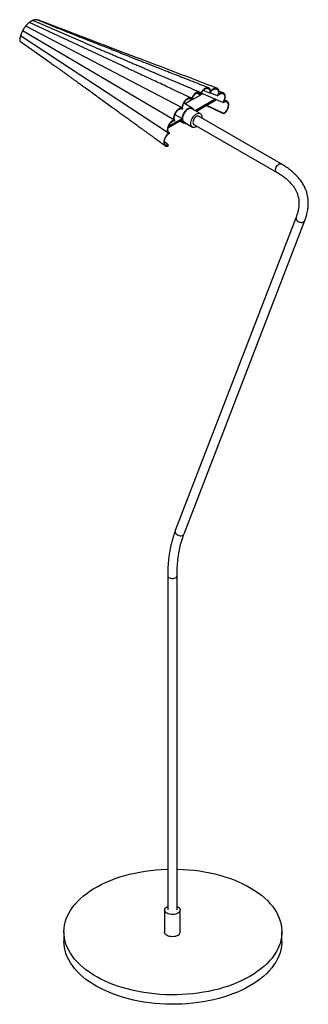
# Paper-space layout '_Isométrica' of a CAD drawing. Header units: millimetres. Extents: x -196 to 175, y -583 to 683.
import ezdxf

# ---------------------------------------------------------------- set-up
doc = ezdxf.new("R2010")
doc.units = ezdxf.units.MM

psp = doc.layouts.new('_Isométrica')

# ---------------------------------------------------------------- linework, layer by layer
at = {"color": 7, "linetype": 'Continuous', "lineweight": 25}
for p, q in [((12.4, 569.9), (-188.5, 675)), ((-65.1, 624.3), (-183.6, 679.7)), ((-117.7, 655.5), (-179.2, 682.3)), ((-157.1, 676.1), (-174.3, 683.2)), ((-4.9, 537.2), (-195.3, 662.3)), ((2, 554.3), (-192.6, 668.9)), ((-155.8, 627.1), (-195, 654.6)), ((36.2, 586.4), (25.4, 580.1)), ((36.1, 586.4), (30.8, 588.7)), ((38.7, 587.9), (36.3, 586.4)), ((64.7, 576.6), (37.1, 588.6)), ((48.2, 588.7), (39.7, 592.3)), ((58.1, 585.3), (48.6, 589.3)), ((65.4, 589.2), (59.7, 591.4)), ((25.6, 569.5), (14.7, 575.8)), ((25.2, 580.1), (16.3, 574.9)), ((25.3, 580.1), (21.6, 581.9)), ((26.5, 580.8), (25.6, 581.3)), ((27, 581.1), (25.7, 581.7)), ((54.9, 580.9), (29.4, 566.1)), ((55.7, 580.5), (30.1, 565.7)), ((56.5, 580.2), (30.8, 565.3)), ((64.7, 562.7), (43.6, 572.7)), ((64.6, 563.4), (44.2, 573)), ((70, 578.6), (67, 579.8)), ((3.3, 561.5), (12.4, 556.3)), ((35.7, 562.5), (25.1, 568.6)), ((139.8, 497.8), (33.7, 559)), ((-5.3, 544.4), (12.4, 554.7)), ((-5.1, 545.4), (13, 555.9)), ((-4.7, 546.4), (12.4, 556.3)), ((9.8, 553.2), (14.6, 550.4)), ((15.1, 551.3), (25.7, 545.2)), ((27.7, 548.6), (133.8, 487.4)), ((-5.7, 522.8), (-10.2, 526)), ((159, 429.4), (3.8, 26.5)), ((15, 22.2), (170.2, 425.1)), ((-6, -31.7), (-6, -461.3)), ((6, -461.3), (6, -31.7)), ((-10, -461.3), (-10, -489.9)), ((10, -489.9), (10, -461.3)), ((-139.3, -489.5), (-139.3, -501.8)), ((140.7, -501.8), (140.7, -489.5))]:
    psp.add_line(p, q, dxfattribs=at)
at = {"color": 7, "linetype": 'Continuous', "lineweight": 25, "flags": 128}
for points in [[(27.4, 567.3), (27.1, 568), (26.3, 569), (25.4, 569.6), (24.2, 570), (22.9, 570), (21.5, 569.6), (20.1, 568.9), (18.7, 568), (17.3, 566.7), (16, 565.2), (14.9, 563.6), (13.9, 561.8), (13.2, 559.9), (12.6, 558.1), (12.4, 556.3)], [(25.1, 568.6), (24, 569), (22.8, 569.1), (21.5, 568.8), (20.1, 568.1), (18.7, 567.2), (17.4, 565.9), (16.2, 564.5), (15.1, 562.9), (14.2, 561.1), (13.6, 559.3), (13.2, 557.6), (13, 555.9)], [(31.7, 546.3), (30.7, 545.7), (29.4, 545.1), (28.1, 544.7), (26.9, 544.8), (25.8, 545.1), (25, 545.8), (24.3, 546.7), (23.9, 547.9), (23.7, 549.4), (23.7, 551), (24, 552.7), (24.6, 554.4), (25.4, 556.1), (26.4, 557.7), (27.5, 559.2), (28.7, 560.5), (30.1, 561.6), (31.4, 562.4), (32.7, 562.8), (34, 563), (35.1, 562.8), (36.1, 562.3), (36.8, 561.5), (37.4, 560.4), (37.7, 559), (37.8, 557.5), (37.7, 556.7)], [(33.7, 559), (33.2, 559.2), (32.3, 559.3), (31.3, 559), (30.2, 558.4), (29.2, 557.5), (28.2, 556.4), (27.5, 555.1), (26.9, 553.7), (26.6, 552.4), (26.5, 551.1), (26.7, 550), (27.1, 549.1), (27.7, 548.6)], [(64.7, 562.7), (64.7, 562.9), (64.6, 563.1), (64.6, 563.4)], [(67.3, 563.8), (67.3, 563.7), (67.3, 563.5), (67.3, 563.3), (67.3, 563)], [(-5.9, 520.7), (-5.9, 521), (-5.9, 521.2), (-5.8, 521.5), (-5.8, 521.6)], [(-5.3, 521.3), (-5.3, 521.4), (-5.3, 522.1)], [(99.7, -546.7), (94.6, -549.5), (89.3, -552.1), (83.7, -554.6), (77.9, -556.9), (72, -559.1), (65.8, -561.1), (59.5, -562.9), (53, -564.5), (46.5, -565.9), (39.8, -567.1), (32.9, -568.2), (26.1, -569), (19.1, -569.6), (12.1, -570.1), (5.1, -570.3), (-1.9, -570.3), (-9, -570.2), (-16, -569.8), (-22.9, -569.2), (-29.8, -568.4), (-36.7, -567.4), (-43.4, -566.2), (-50, -564.9), (-56.5, -563.3), (-62.9, -561.5), (-69.1, -559.6), (-75.1, -557.5), (-80.9, -555.2), (-86.5, -552.8), (-91.9, -550.1), (-97, -547.4), (-102, -544.5), (-106.6, -541.4), (-111, -538.3), (-115.1, -535), (-118.9, -531.5), (-122.4, -528), (-125.6, -524.4), (-128.5, -520.7), (-131, -516.9), (-133.2, -513), (-135.1, -509.1), (-136.7, -505.2), (-137.8, -501.2), (-138.7, -497.1), (-139.2, -493.1), (-139.3, -489), (-139.1, -485), (-138.5, -480.9), (-137.6, -476.9), (-136.3, -472.9), (-134.7, -468.9), (-132.7, -465), (-130.4, -461.2), (-127.8, -457.4), (-124.8, -453.7), (-121.6, -450.1), (-118, -446.6), (-114.1, -443.3), (-109.9, -440), (-105.5, -436.8), (-100.8, -433.8), (-95.8, -431), (-90.6, -428.2), (-85.1, -425.7), (-79.4, -423.3), (-73.6, -421), (-67.5, -418.9), (-61.3, -417.1), (-54.9, -415.4), (-48.4, -413.8), (-41.7, -412.5), (-35, -411.4), (-28.1, -410.4), (-21.2, -409.7), (-14.2, -409.2), (-7.2, -408.8), (-6, -408.8)], [(6, -408.8), (6.9, -408.8), (13.9, -409.1), (20.9, -409.5), (27.8, -410.2), (34.7, -411.1), (41.4, -412.2), (48.1, -413.5), (54.7, -415), (61.1, -416.6), (67.4, -418.5), (73.5, -420.5), (79.4, -422.7), (85.1, -425), (90.6, -427.6), (95.9, -430.3), (100.9, -433.1), (105.7, -436.1), (110.2, -439.2), (114.5, -442.4), (118.4, -445.8), (122.1, -449.3), (125.4, -452.8), (128.5, -456.5), (131.2, -460.2), (133.6, -464.1), (135.6, -468), (137.3, -471.9), (138.7, -475.9), (139.7, -479.9), (140.4, -483.9), (140.7, -488), (140.6, -492.1), (140.2, -496.1), (139.5, -500.2), (138.4, -504.2), (136.9, -508.1), (135.1, -512.1), (133, -515.9), (130.5, -519.7), (127.7, -523.5), (124.6, -527.1), (121.2, -530.7), (117.5, -534.1), (113.4, -537.4), (109.1, -540.6), (104.5, -543.7), (99.7, -546.7)], [(7.1, -465.4), (5.6, -466.1), (3.9, -466.7), (2.1, -467), (0.2, -467.1), (-1.7, -467), (-3.5, -466.8), (-5.2, -466.3), (-6.7, -465.6), (-8, -464.8), (-9, -463.9), (-9.7, -462.8), (-10, -461.8), (-9.9, -460.7), (-9.5, -459.6), (-8.8, -458.6), (-7.7, -457.7), (-6.4, -456.9), (-6, -456.7)], [(6, -456.7), (7.4, -457.5), (8.5, -458.3), (9.4, -459.3), (9.9, -460.4), (10, -461.5), (9.8, -462.6), (9.2, -463.6), (8.3, -464.6), (7.1, -465.4)], [(7.1, -494), (5.6, -494.7), (3.9, -495.2), (2.1, -495.6), (0.2, -495.7), (-1.7, -495.6), (-3.5, -495.3), (-5.2, -494.9), (-6.7, -494.2), (-8, -493.4), (-9, -492.4), (-9.7, -491.4), (-10, -490.3), (-10, -489.9)], [(99.7, -558.9), (94.6, -561.7), (89.3, -564.4), (83.7, -566.9), (77.9, -569.2), (72, -571.3), (65.8, -573.3), (59.5, -575.1), (53, -576.7), (46.5, -578.2), (39.8, -579.4), (32.9, -580.4), (26.1, -581.3), (19.1, -581.9), (12.1, -582.3), (5.1, -582.6), (-1.9, -582.6), (-9, -582.4), (-16, -582), (-22.9, -581.4), (-29.8, -580.6), (-36.7, -579.7), (-43.4, -578.5), (-50, -577.1), (-56.5, -575.5), (-62.9, -573.8), (-69.1, -571.8), (-75.1, -569.7), (-80.9, -567.5), (-86.5, -565), (-91.9, -562.4), (-97, -559.6), (-102, -556.7), (-106.6, -553.7), (-111, -550.5), (-115.1, -547.2), (-118.9, -543.8), (-122.4, -540.3), (-125.6, -536.6), (-128.5, -532.9), (-131, -529.1), (-133.2, -525.3), (-135.1, -521.4), (-136.7, -517.4), (-137.8, -513.4), (-138.7, -509.4), (-139.2, -505.3), (-139.3, -501.8)], [(140.7, -501.8), (140.6, -504.3), (140.2, -508.4), (139.5, -512.4), (138.4, -516.4), (136.9, -520.4), (135.1, -524.3), (133, -528.2), (130.5, -532), (127.7, -535.7), (124.6, -539.4), (121.2, -542.9), (117.5, -546.4), (113.4, -549.7), (109.1, -552.9), (104.5, -556), (99.7, -558.9)]]:
    psp.add_lwpolyline(points, dxfattribs=at)
at = {"color": 8, "linetype": 'Continuous', "lineweight": 25, "flags": 128}
for points in [[(133.8, 487.4), (133.2, 487.9), (132.8, 488.8), (132.6, 489.9), (132.6, 491.1), (133, 492.5), (133.5, 493.8), (134.3, 495.1), (135.2, 496.3), (136.3, 497.2), (137.3, 497.8), (138.4, 498.1), (139.3, 498), (139.8, 497.8)], [(159, 429.4), (158.8, 428.5), (158.9, 427.3), (159.3, 426.1), (160.1, 425), (161.2, 424.1), (162.5, 423.3), (163.9, 422.8), (165.3, 422.6), (166.8, 422.6), (168, 423), (169.1, 423.6), (169.9, 424.4), (170.2, 425.1)], [(3.8, 26.5), (3.6, 25.6), (3.7, 24.4), (4.1, 23.2), (4.9, 22.2), (6, 21.2), (7.2, 20.4), (8.7, 19.9), (10.1, 19.7), (11.5, 19.7), (12.8, 20.1), (13.9, 20.7), (14.7, 21.6), (15, 22.2)], [(-6, -31.7), (-5.9, -32.4), (-5.3, -33.2), (-4.5, -34), (-3.4, -34.5), (-2, -34.9), (-0.6, -35.1), (0.9, -35.1), (2.4, -34.9), (3.7, -34.4), (4.7, -33.8), (5.5, -33.1), (5.9, -32.2), (6, -31.7)]]:
    psp.add_lwpolyline(points, dxfattribs=at)
at = {"color": 7, "linetype": 'Continuous', "lineweight": 25}
for centre, radius, start, end in [((16.9, 554.4), 4.49, 176.9432, 277.0901), ((17.9, 555.3), 4.93, 173.7012, 234.9867), ((5.1, -489.5), 4.95, 293.8664, 354.8134)]:
    psp.add_arc(centre, radius, start, end, dxfattribs=at)
for points in [[(-188.5, 675), (-188.7, 674.8), (-189.1, 674.3), (-189.6, 673.6), (-190.2, 672.8), (-190.7, 672.1), (-191.2, 671.3), (-191.7, 670.5), (-192.1, 669.7), (-192.4, 669.2), (-192.6, 668.9)], [(-183.6, 679.7), (-183.8, 679.6), (-184.2, 679.3), (-184.9, 678.7), (-185.5, 678.2), (-186.1, 677.6), (-186.8, 677), (-187.4, 676.3), (-187.9, 675.7), (-188.3, 675.2), (-188.5, 675)], [(-179.2, 682.3), (-179.4, 682.2), (-179.8, 682.1), (-180.3, 681.8), (-180.9, 681.5), (-181.4, 681.2), (-182, 680.9), (-182.5, 680.5), (-183.1, 680.1), (-183.4, 679.9), (-183.6, 679.7)], [(-174.3, 683.2), (-174.5, 683.2), (-174.9, 683.2), (-175.5, 683.2), (-176.1, 683.1), (-176.7, 683), (-177.3, 682.9), (-177.9, 682.7), (-178.6, 682.5), (-179, 682.4), (-179.2, 682.3)], [(-192.6, 668.9), (-192.7, 668.7), (-193, 668.1), (-193.4, 667.3), (-193.8, 666.5), (-194.1, 665.6), (-194.4, 664.8), (-194.7, 663.9), (-195, 663.1), (-195.2, 662.5), (-195.3, 662.3)]]:
    psp.add_open_spline(points, degree=3, dxfattribs=at)
for points, knots in [([(-171.9, 682.7), (-172, 682.7), (-172.7, 683.1), (-173.5, 683.2), (-174.3, 683.2)], [0, 0, 0, 0, 0.094807, 1, 1, 1, 1]), ([(57.3, 595.1), (22.7, 608.4), (-53.8, 637.6), (-130.1, 666.7), (-171.9, 682.7)], [0, 0, 0, 0, 0.4524785, 1, 1, 1, 1]), ([(46.5, 595.7), (42.5, 597.2), (34.8, 600.3), (23.5, 604.7), (12.9, 608.9), (3.1, 612.7), (-5.9, 616.3), (-14.2, 619.6), (-21.8, 622.5), (-28.6, 625.2), (-34.8, 627.6), (-40.3, 629.8), (-45.1, 631.7), (-49.7, 633.5), (-54.1, 635.3), (-58.8, 637.1), (-63.6, 639), (-69.7, 641.4), (-77.1, 644.3), (-85.6, 647.7), (-93.8, 650.9), (-101.1, 653.8), (-106.7, 656), (-110.8, 657.6), (-114, 658.9), (-117.4, 660.2), (-121.1, 661.7), (-125.2, 663.3), (-129.9, 665.2), (-135.5, 667.4), (-141.9, 669.9), (-149.2, 672.9), (-154.4, 675), (-157.1, 676.1)], [0, 0, 0, 0, 0.05861, 0.113675, 0.165195, 0.213169, 0.257597, 0.297782, 0.334547, 0.367893, 0.39782, 0.424832, 0.448285, 0.469344, 0.491149, 0.513874, 0.537519, 0.562084, 0.603059, 0.646296, 0.687309, 0.723344, 0.754403, 0.768984, 0.784615, 0.80131, 0.819067, 0.83832, 0.861653, 0.889499, 0.921849, 0.958689, 1, 1, 1, 1]), ([(-195.3, 662.3), (-195.3, 662), (-195.5, 661.4), (-195.7, 660.5), (-195.9, 659.6), (-196, 658.8), (-196.1, 658), (-196.2, 657.4), (-196.2, 657.2)], [0.01569138, 0.01569138, 0.01569138, 0.01569138, 0.0232878, 0.03088423, 0.03848065, 0.04607707, 0.05367349, 0.06077138, 0.06077138, 0.06077138, 0.06077138]), ([(-196.2, 657.2), (-196.2, 657), (-196.2, 656.9), (-196.2, 656.7), (-196.2, 656.6), (-196.1, 656.3), (-196.1, 656.2), (-196, 655.9), (-195.9, 655.8), (-195.8, 655.6), (-195.8, 655.5), (-195.6, 655.3), (-195.5, 655.1), (-195.3, 654.9), (-195.1, 654.7), (-195, 654.6)], [0, 0, 0, 0, 0.125, 0.125, 0.25, 0.25, 0.375, 0.375, 0.5, 0.5, 0.625, 0.625, 0.75, 0.75, 1, 1, 1, 1]), ([(34.8, 590.1), (30, 592.1), (20.8, 596.1), (7.3, 601.8), (-5.3, 607.3), (-17.2, 612.3), (-27, 616.5), (-35, 620), (-41.2, 622.6), (-46.8, 625), (-51.7, 627.1), (-56, 628.9), (-59.6, 630.5), (-63, 632), (-67, 633.7), (-71.7, 635.7), (-76.7, 637.8), (-81.8, 640), (-86.8, 642.1), (-94.6, 645.4), (-105, 650), (-113.5, 653.7), (-117.7, 655.5)], [0, 0, 0, 0, 0.093502, 0.181673, 0.264514, 0.342026, 0.41421, 0.4585, 0.49905, 0.535388, 0.567517, 0.595437, 0.619147, 0.638203, 0.663397, 0.694763, 0.727278, 0.759774, 0.792251, 0.824709, 0.913212, 1, 1, 1, 1]), ([(-155.8, 627.1), (-155.1, 626.6), (-153.7, 625.7), (-151.2, 624), (-148.4, 622), (-145.2, 619.7), (-141.9, 617.3), (-138.8, 615.1), (-136.1, 613.2), (-133.9, 611.6), (-132.2, 610.3), (-130.2, 608.9), (-127.5, 607), (-124.2, 604.6), (-120.2, 601.7), (-116, 598.7), (-110.6, 594.8), (-104.5, 590.4), (-97.8, 585.5), (-91.3, 580.8), (-84.8, 576.1), (-78.8, 571.8), (-73.2, 567.7), (-68.2, 564.1), (-63, 560.3), (-57.8, 556.5), (-52.5, 552.7), (-47.2, 548.9), (-43.1, 545.9), (-40.1, 543.7), (-38.3, 542.4), (-36.6, 541.1), (-35, 540), (-33.5, 538.9), (-31.9, 537.7), (-29.8, 536.2), (-27.1, 534.2), (-23.6, 531.7), (-19.4, 528.6), (-14.5, 525.1), (-11.1, 522.6), (-9.2, 521.2)], [0, 0, 0, 0, 0.01625, 0.034291, 0.054156, 0.075894, 0.098491, 0.11813, 0.137036, 0.15136, 0.161727, 0.172944, 0.192201, 0.215263, 0.24213, 0.272283, 0.301953, 0.351871, 0.397856, 0.440582, 0.484362, 0.529957, 0.563634, 0.598052, 0.6331, 0.668777, 0.705083, 0.741945, 0.776025, 0.789568, 0.802222, 0.813989, 0.824867, 0.834858, 0.844679, 0.857896, 0.87692, 0.900641, 0.929062, 0.962181, 1, 1, 1, 1]), ([(23.9, 582.7), (20.1, 584.5), (12.6, 588), (1.8, 593.1), (-8.2, 597.7), (-17.3, 601.9), (-25.6, 605.8), (-33, 609.2), (-39.6, 612.3), (-45.4, 615), (-50.2, 617.3), (-54.3, 619.2), (-57.7, 620.7), (-60.5, 622.1), (-62.9, 623.2), (-64.4, 623.9), (-65.1, 624.3)], [0, 0, 0, 0, 0.129997, 0.250555, 0.361676, 0.463361, 0.555611, 0.638427, 0.711809, 0.77576, 0.830279, 0.875367, 0.911294, 0.943058, 0.9726, 1, 1, 1, 1]), ([(36.1, 586.4), (36.2, 586.5), (36.2, 586.6), (36.3, 586.9), (36.4, 587.2), (36.5, 587.4), (36.6, 587.7), (36.8, 588.1), (37.1, 588.7), (37.4, 589.4), (37.9, 590.1), (38.5, 591), (39.4, 592.1), (40.5, 593.1), (41.7, 594), (42.8, 594.6), (44, 595), (45.1, 595), (46, 594.8), (46.9, 594.4), (47.5, 593.6), (47.9, 592.8), (48.2, 592.1), (48.3, 591.4), (48.3, 590.8), (48.3, 590.2), (48.3, 589.7), (48.2, 589.2), (48.2, 588.8), (48.2, 588.7)], [0, 0, 0, 0, 0.01044, 0.020862, 0.031275, 0.041689, 0.052114, 0.06256, 0.093819, 0.1251, 0.156359, 0.187639, 0.250112, 0.312585, 0.375058, 0.437531, 0.500004, 0.562476, 0.624949, 0.687422, 0.749895, 0.812368, 0.843627, 0.874908, 0.906167, 0.937448, 0.958307, 0.979131, 1, 1, 1, 1]), ([(49, 591), (49, 591.1), (49, 591.3), (49, 591.5), (49, 591.8), (49, 592), (48.9, 592.3), (48.8, 592.8), (48.7, 593.3), (48.5, 593.8), (48.1, 594.3), (47.7, 595), (46.9, 595.5), (46.1, 595.8), (45.2, 596), (44.2, 595.9), (43.1, 595.5), (42, 595), (40.9, 594.3), (39.9, 593.4), (39, 592.6), (38.4, 591.8), (37.9, 591.2), (37.5, 590.6), (37.1, 590), (36.8, 589.5), (36.6, 589), (36.4, 588.7), (36.4, 588.6)], [0, 0, 0, 0, 0.012516, 0.025017, 0.037513, 0.050017, 0.062541, 0.093793, 0.125068, 0.156321, 0.187596, 0.250077, 0.312558, 0.37504, 0.437521, 0.500002, 0.562483, 0.624965, 0.687446, 0.749927, 0.812408, 0.843661, 0.874936, 0.906189, 0.937464, 0.958313, 0.97914, 1, 1, 1, 1]), ([(59.4, 587.5), (59.5, 587.6), (59.5, 587.8), (59.6, 588), (59.6, 588.3), (59.7, 588.6), (59.7, 589), (59.8, 589.5), (59.8, 590.2), (59.8, 590.8), (59.7, 591.6), (59.6, 592.5), (59.2, 593.4), (58.6, 594.2), (58, 594.8), (57.2, 595.2), (56.3, 595.4), (55.3, 595.4), (54.2, 595.1), (53.2, 594.7), (52.3, 594.1), (51.5, 593.6), (51, 593.2), (50.5, 592.7), (50, 592.2), (49.7, 591.8), (49.3, 591.4), (49.1, 591.2), (49, 591)], [0, 0, 0, 0, 0.012516, 0.025017, 0.037513, 0.050017, 0.06254, 0.093793, 0.125068, 0.15632, 0.187595, 0.250077, 0.312558, 0.375039, 0.437521, 0.500002, 0.562484, 0.624965, 0.687446, 0.749928, 0.812409, 0.843662, 0.874937, 0.906189, 0.937464, 0.958313, 0.979141, 1, 1, 1, 1]), ([(25.1, 582), (25, 582.1), (25, 582.2), (24.8, 582.3), (24.7, 582.4), (24.5, 582.5), (24.3, 582.6), (24, 582.7), (23.5, 582.9), (23.1, 582.9), (22.4, 583), (21.6, 582.9), (20.5, 582.5), (19.4, 582), (18.3, 581.2), (17.3, 580.3), (16.3, 579.3), (15.3, 578.1), (14.5, 576.8), (13.8, 575.4), (13.3, 574.2), (13, 573.3), (12.8, 572.6), (12.6, 571.9), (12.5, 571.3), (12.5, 570.8), (12.4, 570.3), (12.4, 570.1), (12.4, 569.9)], [0, 0, 0, 0, 0.012516, 0.025017, 0.037513, 0.050017, 0.062541, 0.093793, 0.125068, 0.156321, 0.187596, 0.250077, 0.312558, 0.37504, 0.437521, 0.500002, 0.562483, 0.624965, 0.687446, 0.749927, 0.812408, 0.843661, 0.874936, 0.906189, 0.937464, 0.958313, 0.97914, 1, 1, 1, 1]), ([(36.4, 588.6), (36.3, 588.6), (36.3, 588.7), (36.2, 588.8), (36.1, 589), (36, 589.1), (35.9, 589.3), (35.7, 589.5), (35.4, 589.7), (35.1, 589.9), (34.7, 590.2), (34.1, 590.3), (33.3, 590.4), (32.5, 590.3), (31.6, 590), (30.7, 589.6), (29.8, 589), (29, 588.2), (28.1, 587.4), (27.4, 586.5), (26.8, 585.6), (26.3, 584.9), (26, 584.3), (25.8, 583.8), (25.5, 583.3), (25.4, 582.8), (25.2, 582.4), (25.1, 582.2), (25.1, 582)], [0, 0, 0, 0, 0.012513, 0.025013, 0.03751, 0.050014, 0.062536, 0.093784, 0.12506, 0.156308, 0.187584, 0.250068, 0.312551, 0.375035, 0.437518, 0.500002, 0.562485, 0.624969, 0.687453, 0.749936, 0.81242, 0.843668, 0.874944, 0.906192, 0.937468, 0.958314, 0.979142, 1, 1, 1, 1]), ([(25.3, 580.1), (25.3, 580.2), (25.3, 580.4), (25.4, 580.6), (25.4, 580.9), (25.5, 581.1), (25.6, 581.5), (25.7, 582), (25.9, 582.6), (26.2, 583.3), (26.6, 584.1), (27.1, 585.1), (27.9, 586.2), (28.8, 587.2), (29.7, 588.1), (30.7, 588.7), (31.7, 589.2), (32.6, 589.5), (33.5, 589.5), (34.3, 589.3), (34.9, 588.9), (35.3, 588.5), (35.5, 588.2), (35.7, 587.8), (35.9, 587.4), (36, 587.1), (36.1, 586.7), (36.1, 586.5), (36.1, 586.4)], [0, 0, 0, 0, 0.012523, 0.025024, 0.037519, 0.050024, 0.062555, 0.093811, 0.125093, 0.156349, 0.18763, 0.250105, 0.312579, 0.375054, 0.437528, 0.500003, 0.562477, 0.624952, 0.687427, 0.749901, 0.812376, 0.843632, 0.874913, 0.90617, 0.937451, 0.958307, 0.979132, 1, 1, 1, 1]), ([(48.2, 588.7), (48.2, 588.8), (48.3, 588.9), (48.4, 589.2), (48.6, 589.4), (48.7, 589.6), (48.9, 589.9), (49.1, 590.2), (49.5, 590.7), (50, 591.4), (50.6, 591.9), (51.3, 592.6), (52.3, 593.4), (53.5, 594), (54.7, 594.4), (55.7, 594.5), (56.7, 594.3), (57.6, 593.9), (58.3, 593.2), (58.8, 592.2), (59.1, 591.1), (59.1, 590), (59.1, 589), (59, 588.3), (58.8, 587.6), (58.6, 586.9), (58.5, 586.3), (58.3, 585.8), (58.1, 585.5), (58.1, 585.3)], [0, 0, 0, 0, 0.01044, 0.020862, 0.031275, 0.041689, 0.052114, 0.06256, 0.093819, 0.1251, 0.156359, 0.187639, 0.250112, 0.312585, 0.375058, 0.437531, 0.500004, 0.562476, 0.624949, 0.687422, 0.749895, 0.812368, 0.843627, 0.874908, 0.906167, 0.937448, 0.958307, 0.979131, 1, 1, 1, 1]), ([(58.1, 585.3), (58.1, 585.4), (58.2, 585.5), (58.4, 585.7), (58.6, 585.9), (58.8, 586.1), (59, 586.2), (59.3, 586.5), (59.7, 586.9), (60.3, 587.3), (60.9, 587.7), (61.7, 588.1), (62.7, 588.4), (63.8, 588.6), (64.8, 588.4), (65.6, 588), (66.3, 587.3), (66.9, 586.4), (67.2, 585.3), (67.3, 584), (67.2, 582.6), (66.9, 581.3), (66.6, 580.3), (66.3, 579.5), (65.9, 578.8), (65.6, 578.1), (65.3, 577.6), (65, 577.1), (64.8, 576.8), (64.7, 576.6)], [0, 0, 0, 0, 0.01044, 0.020862, 0.031275, 0.041689, 0.052114, 0.06256, 0.093819, 0.1251, 0.156359, 0.187639, 0.250112, 0.312585, 0.375058, 0.437531, 0.500004, 0.562476, 0.624949, 0.687422, 0.749895, 0.812368, 0.843627, 0.874908, 0.906167, 0.937448, 0.958307, 0.979131, 1, 1, 1, 1]), ([(66.4, 578.4), (66.4, 578.5), (66.5, 578.7), (66.7, 578.9), (66.8, 579.2), (66.9, 579.5), (67.1, 579.9), (67.3, 580.5), (67.5, 581.2), (67.7, 581.9), (67.8, 582.8), (68, 583.9), (67.9, 585.1), (67.8, 586.3), (67.4, 587.3), (66.9, 588.1), (66.3, 588.7), (65.5, 589.2), (64.7, 589.4), (63.7, 589.5), (62.8, 589.3), (62.1, 589.1), (61.6, 588.9), (61.1, 588.6), (60.6, 588.3), (60.2, 588), (59.8, 587.8), (59.6, 587.6), (59.4, 587.5)], [0, 0, 0, 0, 0.012516, 0.025017, 0.037513, 0.050017, 0.06254, 0.093793, 0.125068, 0.15632, 0.187595, 0.250077, 0.312558, 0.375039, 0.437521, 0.500002, 0.562484, 0.624965, 0.687446, 0.749928, 0.812409, 0.843662, 0.874937, 0.906189, 0.937464, 0.958313, 0.979141, 1, 1, 1, 1]), ([(12.4, 569.9), (12.4, 569.9), (12.2, 569.9), (12, 569.9), (11.9, 570), (11.7, 569.9), (11.4, 569.9), (11, 569.9), (10.4, 569.7), (9.9, 569.6), (9.2, 569.3), (8.3, 568.8), (7.2, 568), (6.2, 567), (5.2, 565.9), (4.3, 564.7), (3.5, 563.4), (2.8, 562), (2.3, 560.6), (1.9, 559.2), (1.7, 558.1), (1.6, 557.2), (1.6, 556.6), (1.7, 556), (1.7, 555.4), (1.8, 555), (1.9, 554.7), (2, 554.4), (2, 554.3)], [0, 0, 0, 0, 0.012516, 0.025017, 0.037513, 0.050017, 0.06254, 0.093793, 0.125068, 0.15632, 0.187595, 0.250077, 0.312558, 0.375039, 0.437521, 0.500002, 0.562484, 0.624965, 0.687446, 0.749928, 0.812409, 0.843662, 0.874937, 0.906189, 0.937464, 0.958313, 0.979141, 1, 1, 1, 1]), ([(13.3, 568.6), (13.3, 568.6), (13.3, 568.8), (13.2, 569), (13.2, 569.2), (13.2, 569.4), (13.1, 569.6), (13.1, 570), (13.1, 570.5), (13.2, 571.2), (13.3, 571.9), (13.5, 572.9), (13.9, 574.2), (14.6, 575.7), (15.4, 577.1), (16.4, 578.5), (17.5, 579.7), (18.6, 580.6), (19.8, 581.4), (21, 581.9), (22.1, 582.1), (22.9, 582), (23.6, 581.8), (24, 581.6), (24.4, 581.4), (24.7, 581.1), (25, 580.7), (25.2, 580.5), (25.3, 580.3), (25.3, 580.1)], [0, 0, 0, 0, 0.01044, 0.020862, 0.031275, 0.041689, 0.052114, 0.06256, 0.093819, 0.1251, 0.156359, 0.187639, 0.250112, 0.312585, 0.375058, 0.437531, 0.500004, 0.562476, 0.624949, 0.687422, 0.749895, 0.812368, 0.843627, 0.874908, 0.906167, 0.937448, 0.958307, 0.979131, 1, 1, 1, 1]), ([(64.7, 576.6), (64.8, 576.7), (64.9, 576.8), (65.1, 576.9), (65.3, 577), (65.5, 577.2), (65.7, 577.3), (66.1, 577.4), (66.6, 577.6), (67.2, 577.8), (67.8, 577.9), (68.5, 578), (69.4, 577.8), (70.3, 577.3), (71, 576.5), (71.5, 575.4), (71.7, 574.2), (71.8, 572.7), (71.5, 571.2), (71, 569.5), (70.5, 568.2), (69.9, 567.1), (69.4, 566.4), (68.9, 565.7), (68.5, 565.1), (68, 564.6), (67.7, 564.2), (67.4, 563.9), (67.3, 563.8)], [0, 0, 0, 0, 0.011161, 0.022299, 0.033427, 0.044555, 0.055697, 0.066864, 0.100273, 0.133704, 0.167113, 0.200544, 0.267302, 0.334061, 0.400819, 0.467578, 0.534337, 0.601095, 0.667854, 0.734612, 0.801371, 0.83478, 0.868211, 0.90162, 0.935051, 0.95671, 0.978331, 1, 1, 1, 1]), ([(67.3, 563), (67.4, 563.1), (67.5, 563.2), (67.7, 563.4), (67.9, 563.6), (68.1, 563.8), (68.3, 564), (68.7, 564.4), (69.1, 564.9), (69.6, 565.6), (70.1, 566.4), (70.7, 567.4), (71.4, 568.8), (72, 570.4), (72.3, 572.1), (72.5, 573.6), (72.4, 575.1), (72.1, 576.3), (71.5, 577.4), (70.8, 578.2), (70, 578.6), (69.4, 578.8), (68.8, 578.9), (68.2, 578.9), (67.7, 578.8), (67.2, 578.7), (66.8, 578.6), (66.5, 578.4), (66.4, 578.4)], [0, 0, 0, 0, 0.011043, 0.022068, 0.033086, 0.044107, 0.05514, 0.066195, 0.099557, 0.132939, 0.1663, 0.199682, 0.266357, 0.333032, 0.399707, 0.466382, 0.533057, 0.599732, 0.666407, 0.733082, 0.799757, 0.833118, 0.8665, 0.899862, 0.933244, 0.955505, 0.97773, 1, 1, 1, 1]), ([(3.4, 553.7), (3.3, 553.8), (3.3, 553.9), (3.2, 554), (3.1, 554.1), (3, 554.3), (2.9, 554.4), (2.8, 554.7), (2.6, 555.1), (2.5, 555.7), (2.4, 556.3), (2.3, 557.2), (2.4, 558.3), (2.7, 559.8), (3.2, 561.4), (3.9, 562.9), (4.7, 564.3), (5.7, 565.6), (6.8, 566.8), (8, 567.7), (9.1, 568.4), (10.1, 568.8), (10.9, 569), (11.4, 569), (11.9, 569), (12.4, 569), (12.7, 568.8), (13, 568.7), (13.2, 568.6), (13.3, 568.6)], [0, 0, 0, 0, 0.01044, 0.020862, 0.031275, 0.041689, 0.052114, 0.06256, 0.093819, 0.1251, 0.156359, 0.187639, 0.250112, 0.312585, 0.375058, 0.437531, 0.500004, 0.562476, 0.624949, 0.687422, 0.749895, 0.812368, 0.843627, 0.874908, 0.906167, 0.937448, 0.958307, 0.979131, 1, 1, 1, 1]), ([(64.6, 563.4), (64.8, 563.3), (65, 563.3), (65.4, 563.2), (65.5, 563.2), (65.7, 563.2), (65.9, 563.2), (66.1, 563.2), (66.2, 563.3), (66.5, 563.3), (66.6, 563.4), (66.9, 563.5), (67.1, 563.6), (67.3, 563.8)], [0, 0, 0, 0, 0.25, 0.25, 0.375, 0.375, 0.5, 0.5, 0.625, 0.625, 0.75, 0.75, 1, 1, 1, 1]), ([(67.3, 563), (67.3, 562.9), (67.2, 562.9), (67, 562.7), (66.9, 562.7), (66.6, 562.6), (66.5, 562.6), (66.3, 562.5), (66.2, 562.5), (65.9, 562.4), (65.8, 562.4), (65.6, 562.4), (65.4, 562.5), (65.1, 562.5), (64.9, 562.6), (64.7, 562.7)], [0, 0, 0, 0, 0.125, 0.125, 0.25, 0.25, 0.375, 0.375, 0.5, 0.5, 0.625, 0.625, 0.75, 0.75, 1, 1, 1, 1]), ([(2, 554.3), (1.9, 554.3), (1.8, 554.3), (1.6, 554.2), (1.4, 554.1), (1.2, 554), (0.8, 553.8), (0.4, 553.6), (-0.1, 553.2), (-0.7, 552.8), (-1.4, 552.2), (-2.2, 551.4), (-3.2, 550.3), (-4.1, 549), (-4.8, 547.7), (-5.5, 546.3), (-6, 544.9), (-6.3, 543.5), (-6.5, 542.2), (-6.5, 540.9), (-6.4, 539.9), (-6.2, 539.2), (-6, 538.7), (-5.8, 538.3), (-5.6, 537.9), (-5.4, 537.6), (-5.2, 537.4), (-5, 537.3), (-4.9, 537.2)], [0, 0, 0, 0, 0.012516, 0.025017, 0.037513, 0.050017, 0.06254, 0.093793, 0.125068, 0.15632, 0.187595, 0.250077, 0.312558, 0.375039, 0.437521, 0.500002, 0.562484, 0.624965, 0.687446, 0.749928, 0.812409, 0.843662, 0.874937, 0.906189, 0.937464, 0.958313, 0.979141, 1, 1, 1, 1]), ([(-3.2, 537.4), (-3.3, 537.4), (-3.4, 537.5), (-3.5, 537.5), (-3.7, 537.6), (-3.8, 537.7), (-4, 537.7), (-4.2, 537.9), (-4.5, 538.1), (-4.8, 538.5), (-5.1, 538.9), (-5.4, 539.5), (-5.7, 540.5), (-5.8, 541.8), (-5.7, 543.2), (-5.4, 544.7), (-4.9, 546.2), (-4.2, 547.7), (-3.3, 549.1), (-2.3, 550.4), (-1.2, 551.6), (-0.2, 552.3), (0.5, 552.8), (1.1, 553.2), (1.7, 553.4), (2.2, 553.6), (2.7, 553.7), (3, 553.7), (3.3, 553.7), (3.4, 553.7)], [0, 0, 0, 0, 0.01044, 0.020862, 0.031275, 0.041689, 0.052114, 0.06256, 0.093819, 0.1251, 0.156359, 0.187639, 0.250112, 0.312585, 0.375058, 0.437531, 0.500004, 0.562476, 0.624949, 0.687422, 0.749895, 0.812368, 0.843627, 0.874908, 0.906167, 0.937448, 0.958307, 0.979131, 1, 1, 1, 1]), ([(-4.9, 537.2), (-5, 537.2), (-5.2, 537.1), (-5.4, 536.9), (-5.6, 536.7), (-5.8, 536.5), (-6, 536.3), (-6.3, 536), (-6.8, 535.5), (-7.4, 534.9), (-7.9, 534.2), (-8.6, 533.2), (-9.4, 531.9), (-10.1, 530.2), (-10.6, 528.6), (-10.9, 527), (-11, 525.4), (-10.9, 524), (-10.5, 522.8), (-9.9, 521.9), (-9.3, 521.2), (-8.7, 520.9), (-8.2, 520.7), (-7.6, 520.6), (-7.1, 520.6), (-6.7, 520.6), (-6.3, 520.6), (-6, 520.7), (-5.9, 520.7)], [0, 0, 0, 0, 0.011141, 0.022264, 0.033377, 0.044491, 0.055617, 0.066764, 0.100125, 0.133507, 0.166869, 0.200251, 0.266926, 0.333601, 0.400276, 0.466951, 0.533625, 0.6003, 0.666975, 0.73365, 0.800325, 0.833687, 0.867069, 0.90043, 0.933812, 0.95588, 0.977916, 1, 1, 1, 1]), ([(-5.8, 521.6), (-5.9, 521.6), (-6, 521.6), (-6.2, 521.5), (-6.4, 521.5), (-6.6, 521.5), (-6.8, 521.5), (-7.1, 521.5), (-7.5, 521.6), (-8, 521.7), (-8.4, 521.9), (-9, 522.3), (-9.6, 523), (-10.1, 524.1), (-10.3, 525.4), (-10.3, 526.8), (-10, 528.4), (-9.6, 530), (-8.8, 531.6), (-7.9, 533.1), (-7.1, 534.3), (-6.3, 535.2), (-5.7, 535.7), (-5.1, 536.3), (-4.6, 536.7), (-4.1, 537), (-3.7, 537.2), (-3.4, 537.4), (-3.2, 537.4)], [0, 0, 0, 0, 0.010837, 0.021655, 0.032465, 0.043278, 0.054105, 0.064958, 0.098367, 0.131798, 0.165207, 0.198638, 0.265396, 0.332155, 0.398913, 0.465672, 0.532431, 0.599189, 0.665948, 0.732706, 0.799465, 0.832875, 0.866305, 0.899715, 0.933145, 0.955441, 0.977694, 1, 1, 1, 1]), ([(-5.3, 521.3), (-5.4, 521.2), (-5.4, 521), (-5.6, 520.8), (-5.8, 520.8), (-5.9, 520.7)], [0, 0, 0, 0, 0.369117, 0.818717, 1, 1, 1, 1]), ([(-5.8, 521.6), (-5.7, 521.6), (-5.7, 521.6), (-5.5, 521.7), (-5.5, 521.8), (-5.4, 521.8), (-5.3, 521.9), (-5.3, 522), (-5.3, 522), (-5.2, 522.2), (-5.3, 522.2), (-5.3, 522.4), (-5.3, 522.4), (-5.4, 522.6), (-5.5, 522.7), (-5.7, 522.8)], [0, 0, 0, 0, 0.125, 0.125, 0.25, 0.25, 0.375, 0.375, 0.5, 0.5, 0.625, 0.625, 0.75, 0.75, 1, 1, 1, 1]), ([(170.2, 425.1), (170.7, 426.5), (171.8, 429.3), (172.9, 433.4), (173.7, 436.9), (174.2, 440), (174.5, 442.9), (174.7, 446.3), (174.6, 450.3), (174.2, 454.2), (173.6, 457.4), (173, 460), (172, 463.4), (170.3, 467.6), (167.8, 472.3), (164.8, 476.8), (161.7, 480.5), (158.8, 483.6), (156, 486.3), (152.8, 489.1), (148.9, 492), (144.5, 495), (141.4, 496.9), (139.8, 497.8)], [0, 0, 0, 0, 0.06743, 0.124882, 0.172701, 0.211452, 0.246702, 0.282657, 0.337508, 0.387205, 0.4156, 0.442915, 0.473709, 0.526164, 0.580541, 0.635049, 0.690269, 0.727639, 0.767214, 0.814665, 0.870154, 0.932671, 1, 1, 1, 1]), ([(133.8, 487.4), (135.5, 486.4), (138.9, 484.4), (143.7, 481), (148.1, 477.3), (151.9, 473.5), (155.1, 469.7), (157.7, 465.8), (159.6, 462), (160.9, 458.5), (161.8, 455.4), (162.4, 452.4), (162.7, 449.1), (162.7, 446), (162.5, 443.4), (162.2, 441.2), (161.8, 438.8), (161.2, 436), (160.3, 432.8), (159.5, 430.6), (159, 429.4)], [0, 0, 0, 0, 0.087764, 0.17207, 0.249153, 0.317337, 0.377657, 0.432264, 0.483092, 0.529022, 0.56819, 0.606831, 0.655656, 0.709634, 0.745296, 0.78043, 0.820894, 0.870526, 0.930058, 1, 1, 1, 1]), ([(3.8, 26.5), (3.4, 25.5), (2.4, 22.7), (0.8, 18), (-0.8, 12.1), (-2.3, 6.1), (-3.5, -0.1), (-4.4, -6.5), (-5.2, -13), (-5.7, -19.7), (-6, -25.9), (-6, -30), (-6, -31.7)], [0, 0, 0, 0, 0.057245, 0.164719, 0.272295, 0.380006, 0.487823, 0.595721, 0.703676, 0.811669, 0.919685, 1, 1, 1, 1]), ([(6, -31.7), (6, -30.5), (6, -27.2), (6.2, -21.7), (6.7, -15.4), (7.3, -9.2), (8.2, -3.2), (9.3, 2.6), (10.5, 8.3), (12, 13.7), (13.5, 18.3), (14.6, 21.1), (15, 22.2)], [0, 0, 0, 0, 0.057226, 0.166188, 0.275133, 0.384074, 0.493018, 0.60198, 0.710979, 0.820039, 0.929186, 1, 1, 1, 1])]:
    psp.add_open_spline(points, degree=3, knots=knots, dxfattribs=at)

doc.saveas('drawing.dxf')
